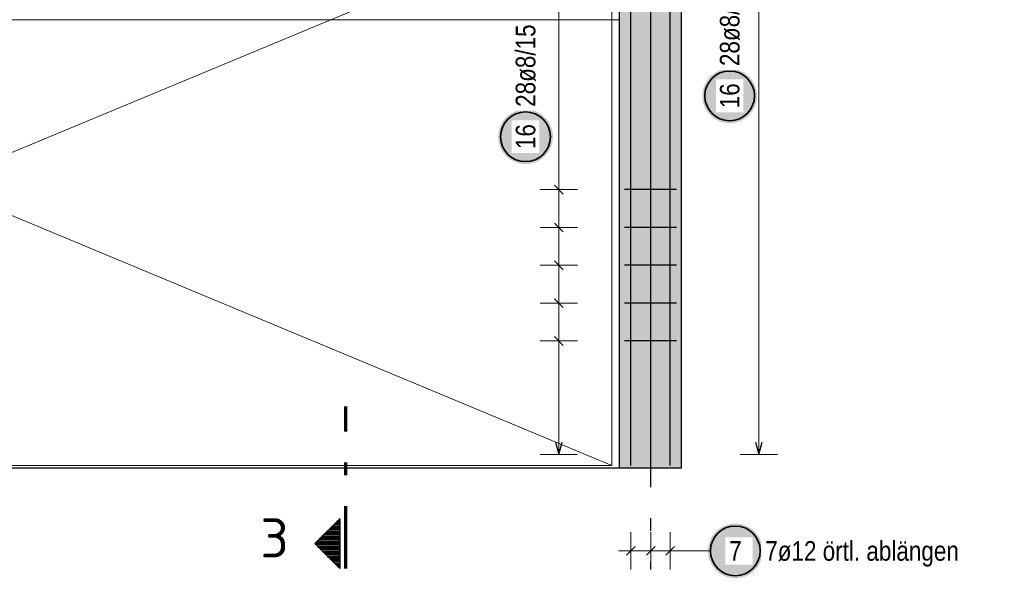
# Model space of a CAD drawing. Header units: millimetres. Extents: x -1.6 to 96.2, y -42.8 to 42.
# Tile 29 of 43: x 48.8 to 56.7, y 29 to 33.5. Entities that reach past the tile are written whole.
import ezdxf
from ezdxf.enums import TextEntityAlignment as Align

# ---------------------------------------------------------------- set-up
doc = ezdxf.new("R2010")
doc.units = ezdxf.units.MM
doc.linetypes.add('DASHDOTX2', pattern=[2, 1, -0.5, 0, -0.5])
for name, color, linetype, lineweight in [('Achsen', 7, 'Continuous', 20), ('Bewehrung', 7, 'Continuous', 20), ('Schraffuren', 7, 'Continuous', 20)]:
    doc.layers.add(name, color=color, linetype=linetype, lineweight=lineweight)
doc.styles.add('Arial Narrow', font='ARIALN.TTF')
doc.styles.add('isocp', font='isocp', dxfattribs={"width": 1.1})

msp = doc.modelspace()

# ---------------------------------------------------------------- hatches: boundary and pattern name
at = {"lineweight": 50}
h = msp.add_hatch(dxfattribs=at)
h.set_pattern_fill('Mau', color=4, scale=0.01, style=0, pattern_type=2)
h.set_pattern_definition([(0, (0, 0), (0, 0.02), [])])
h.paths.add_polyline_path([(51.345223, 29.462476), (51.145223, 29.262476), (51.345223, 29.062476)])
at = {"layer": 'Bewehrung', "lineweight": 25, "true_color": 0xffffff}
msp.add_hatch(color=7, dxfattribs=at).paths.add_polyline_path([(54.696106, 32.857871), (54.695972, 32.865549), (54.69557, 32.873217), (54.694901, 32.880867), (54.693965, 32.888489), (54.692764, 32.896073), (54.691299, 32.903611), (54.689571, 32.911093), (54.687584, 32.918511), (54.685339, 32.925854), (54.682839, 32.933115), (54.680087, 32.940284), (54.677086, 32.947353), (54.673841, 32.954312), (54.670355, 32.961154), (54.666632, 32.967871), (54.662677, 32.974453), (54.658495, 32.980893), (54.65409, 32.987183), (54.649469, 32.993316), (54.644636, 32.999284), (54.639598, 33.005079), (54.634361, 33.010695), (54.628931, 33.016125), (54.623315, 33.021362), (54.61752, 33.0264), (54.611552, 33.031233), (54.605419, 33.035854), (54.599129, 33.040259), (54.592688, 33.044441), (54.586106, 33.048396), (54.57939, 33.052119), (54.572548, 33.055605), (54.565588, 33.058851), (54.55852, 33.061851), (54.551351, 33.064603), (54.54409, 33.067103), (54.536746, 33.069348), (54.529329, 33.071336), (54.521847, 33.073063), (54.514309, 33.074528), (54.506724, 33.07573), (54.499103, 33.076665), (54.491453, 33.077335), (54.483784, 33.077737), (54.476106, 33.077871), (54.468428, 33.077737), (54.46076, 33.077335), (54.45311, 33.076665), (54.445488, 33.07573), (54.437904, 33.074528), (54.430366, 33.073063), (54.422883, 33.071336), (54.415466, 33.069348), (54.408123, 33.067103), (54.400862, 33.064603), (54.393693, 33.061851), (54.386624, 33.058851), (54.379665, 33.055605), (54.372822, 33.052119), (54.366106, 33.048396), (54.359524, 33.044441), (54.353084, 33.040259), (54.346793, 33.035854), (54.340661, 33.031233), (54.334693, 33.0264), (54.328898, 33.021362), (54.323281, 33.016125), (54.317851, 33.010695), (54.312614, 33.005079), (54.307576, 32.999284), (54.302744, 32.993316), (54.298123, 32.987183), (54.293718, 32.980893), (54.289536, 32.974453), (54.285581, 32.967871), (54.281858, 32.961154), (54.278372, 32.954312), (54.275126, 32.947353), (54.272126, 32.940284), (54.269374, 32.933115), (54.266874, 32.925854), (54.264629, 32.918511), (54.262641, 32.911093), (54.260914, 32.903611), (54.259449, 32.896073), (54.258247, 32.888489), (54.257311, 32.880867), (54.256642, 32.873217), (54.25624, 32.865549), (54.256106, 32.857871), (54.25624, 32.850193), (54.256642, 32.842524), (54.257311, 32.834874), (54.258247, 32.827253), (54.259449, 32.819668), (54.260914, 32.81213), (54.262641, 32.804648), (54.264629, 32.79723), (54.266874, 32.789887), (54.269374, 32.782626), (54.272126, 32.775457), (54.275126, 32.768389), (54.278372, 32.761429), (54.281858, 32.754587), (54.285581, 32.747871), (54.289536, 32.741288), (54.293718, 32.734848), (54.298123, 32.728558), (54.302744, 32.722425), (54.307576, 32.716457), (54.312614, 32.710662), (54.317851, 32.705046), (54.323281, 32.699616), (54.328898, 32.694379), (54.334693, 32.689341), (54.340661, 32.684508), (54.346793, 32.679887), (54.353084, 32.675482), (54.359524, 32.6713), (54.366106, 32.667345), (54.372822, 32.663622), (54.379665, 32.660136), (54.386624, 32.656891), (54.393693, 32.65389), (54.400862, 32.651138), (54.408123, 32.648638), (54.415466, 32.646393), (54.422883, 32.644406), (54.430366, 32.642678), (54.437904, 32.641213), (54.445488, 32.640012), (54.45311, 32.639076), (54.46076, 32.638407), (54.468428, 32.638005), (54.476106, 32.637871), (54.483784, 32.638005), (54.491453, 32.638407), (54.499103, 32.639076), (54.506724, 32.640012), (54.514309, 32.641213), (54.521847, 32.642678), (54.529329, 32.644406), (54.536746, 32.646393), (54.54409, 32.648638), (54.551351, 32.651138), (54.55852, 32.65389), (54.565588, 32.656891), (54.572548, 32.660136), (54.57939, 32.663622), (54.586106, 32.667345), (54.592688, 32.6713), (54.599129, 32.675482), (54.605419, 32.679887), (54.611552, 32.684508), (54.61752, 32.689341), (54.623315, 32.694379), (54.628931, 32.699616), (54.634361, 32.705046), (54.639598, 32.710662), (54.644636, 32.716457), (54.649469, 32.722425), (54.65409, 32.728558), (54.658495, 32.734848), (54.662677, 32.741288), (54.666632, 32.747871), (54.670355, 32.754587), (54.673841, 32.761429), (54.677086, 32.768389), (54.680087, 32.775457), (54.682839, 32.782626), (54.685339, 32.789887), (54.687584, 32.79723), (54.689571, 32.804648), (54.691299, 32.81213), (54.692764, 32.819668), (54.693965, 32.827253), (54.694901, 32.834874), (54.69557, 32.842524)])
at = {"layer": 'Schraffuren', "lineweight": 50, "true_color": 0xd7ffd7}
msp.add_hatch(color=254, dxfattribs=at).paths.add_polyline_path([(54.09051, 29.870244), (54.09051, 38.230256), (53.59051, 38.230256), (53.59051, 29.870244)])
at = {"layer": 'Schraffuren', "lineweight": 25, "true_color": 0xffffff}
for points in [[(53.05719, 32.530087), (53.057056, 32.537765), (53.056654, 32.545434), (53.055985, 32.553084), (53.055049, 32.560705), (53.053848, 32.56829), (53.052383, 32.575828), (53.050655, 32.58331), (53.048668, 32.590728), (53.046423, 32.598071), (53.043923, 32.605332), (53.041171, 32.612501), (53.03817, 32.619569), (53.034925, 32.626529), (53.031439, 32.633371), (53.027716, 32.640087), (53.023761, 32.64667), (53.019578, 32.65311), (53.015174, 32.6594), (53.010553, 32.665533), (53.00572, 32.671501), (53.000682, 32.677296), (52.995445, 32.682912), (52.990015, 32.688342), (52.984399, 32.693579), (52.978603, 32.698617), (52.972636, 32.70345), (52.966503, 32.708071), (52.960213, 32.712476), (52.953772, 32.716658), (52.94719, 32.720613), (52.940474, 32.724336), (52.933632, 32.727822), (52.926672, 32.731067), (52.919604, 32.734068), (52.912435, 32.73682), (52.905174, 32.73932), (52.89783, 32.741565), (52.890413, 32.743552), (52.882931, 32.74528), (52.875393, 32.746745), (52.867808, 32.747946), (52.860186, 32.748882), (52.852537, 32.749552), (52.844868, 32.749953), (52.83719, 32.750087), (52.829512, 32.749953), (52.821844, 32.749552), (52.814194, 32.748882), (52.806572, 32.747946), (52.798988, 32.746745), (52.79145, 32.74528), (52.783967, 32.743552), (52.77655, 32.741565), (52.769206, 32.73932), (52.761946, 32.73682), (52.754777, 32.734068), (52.747708, 32.731067), (52.740749, 32.727822), (52.733906, 32.724336), (52.72719, 32.720613), (52.720608, 32.716658), (52.714168, 32.712476), (52.707877, 32.708071), (52.701745, 32.70345), (52.695777, 32.698617), (52.689981, 32.693579), (52.684365, 32.688342), (52.678935, 32.682912), (52.673698, 32.677296), (52.66866, 32.671501), (52.663828, 32.665533), (52.659206, 32.6594), (52.654802, 32.65311), (52.65062, 32.64667), (52.646665, 32.640087), (52.642942, 32.633371), (52.639456, 32.626529), (52.63621, 32.619569), (52.63321, 32.612501), (52.630458, 32.605332), (52.627958, 32.598071), (52.625713, 32.590728), (52.623725, 32.58331), (52.621998, 32.575828), (52.620532, 32.56829), (52.619331, 32.560705), (52.618395, 32.553084), (52.617726, 32.545434), (52.617324, 32.537765), (52.61719, 32.530087), (52.617324, 32.52241), (52.617726, 32.514741), (52.618395, 32.507091), (52.619331, 32.499469), (52.620532, 32.491885), (52.621998, 32.484347), (52.623725, 32.476865), (52.625713, 32.469447), (52.627958, 32.462104), (52.630458, 32.454843), (52.63321, 32.447674), (52.63621, 32.440605), (52.639456, 32.433646), (52.642942, 32.426804), (52.646665, 32.420087), (52.65062, 32.413505), (52.654802, 32.407065), (52.659206, 32.400775), (52.663828, 32.394642), (52.66866, 32.388674), (52.673698, 32.382879), (52.678935, 32.377263), (52.684365, 32.371833), (52.689981, 32.366596), (52.695777, 32.361558), (52.701745, 32.356725), (52.707877, 32.352104), (52.714168, 32.347699), (52.720608, 32.343517), (52.72719, 32.339562), (52.733906, 32.335839), (52.740749, 32.332353), (52.747708, 32.329107), (52.754777, 32.326107), (52.761946, 32.323355), (52.769206, 32.320855), (52.77655, 32.31861), (52.783967, 32.316622), (52.79145, 32.314895), (52.798988, 32.31343), (52.806572, 32.312228), (52.814194, 32.311293), (52.821844, 32.310623), (52.829512, 32.310221), (52.83719, 32.310087), (52.844868, 32.310221), (52.852537, 32.310623), (52.860186, 32.311293), (52.867808, 32.312228), (52.875393, 32.31343), (52.882931, 32.314895), (52.890413, 32.316622), (52.89783, 32.31861), (52.905174, 32.320855), (52.912435, 32.323355), (52.919604, 32.326107), (52.926672, 32.329107), (52.933632, 32.332353), (52.940474, 32.335839), (52.94719, 32.339562), (52.953772, 32.343517), (52.960213, 32.347699), (52.966503, 32.352104), (52.972636, 32.356725), (52.978603, 32.361558), (52.984399, 32.366596), (52.990015, 32.371833), (52.995445, 32.377263), (53.000682, 32.382879), (53.00572, 32.388674), (53.010553, 32.394642), (53.015174, 32.400775), (53.019578, 32.407065), (53.023761, 32.413505), (53.027716, 32.420087), (53.031439, 32.426804), (53.034925, 32.433646), (53.03817, 32.440605), (53.041171, 32.447674), (53.043923, 32.454843), (53.046423, 32.462104), (53.048668, 32.469447), (53.050655, 32.476865), (53.052383, 32.484347), (53.053848, 32.491885), (53.055049, 32.499469), (53.055985, 32.507091), (53.056654, 32.514741)], [(54.741616, 29.203522), (54.741482, 29.2112), (54.74108, 29.218868), (54.740411, 29.226518), (54.739475, 29.23414), (54.738274, 29.241725), (54.736808, 29.249263), (54.735081, 29.256745), (54.733094, 29.264162), (54.730848, 29.271506), (54.728348, 29.278766), (54.725596, 29.285935), (54.722596, 29.293004), (54.719351, 29.299964), (54.715864, 29.306806), (54.712142, 29.313522), (54.708187, 29.320104), (54.704004, 29.326544), (54.6996, 29.332835), (54.694978, 29.338968), (54.690146, 29.344935), (54.685108, 29.350731), (54.679871, 29.356347), (54.674441, 29.361777), (54.668825, 29.367014), (54.663029, 29.372052), (54.657062, 29.376884), (54.650929, 29.381506), (54.644638, 29.38591), (54.638198, 29.390093), (54.631616, 29.394048), (54.6249, 29.39777), (54.618058, 29.401257), (54.611098, 29.404502), (54.604029, 29.407502), (54.59686, 29.410254), (54.5896, 29.412754), (54.582256, 29.415), (54.574839, 29.416987), (54.567357, 29.418714), (54.559819, 29.42018), (54.552234, 29.421381), (54.544612, 29.422317), (54.536962, 29.422986), (54.529294, 29.423388), (54.521616, 29.423522), (54.513938, 29.423388), (54.50627, 29.422986), (54.49862, 29.422317), (54.490998, 29.421381), (54.483413, 29.42018), (54.475875, 29.418714), (54.468393, 29.416987), (54.460976, 29.415), (54.453632, 29.412754), (54.446372, 29.410254), (54.439203, 29.407502), (54.432134, 29.404502), (54.425174, 29.401257), (54.418332, 29.39777), (54.411616, 29.394048), (54.405034, 29.390093), (54.398594, 29.38591), (54.392303, 29.381506), (54.38617, 29.376884), (54.380203, 29.372052), (54.374407, 29.367014), (54.368791, 29.361777), (54.363361, 29.356347), (54.358124, 29.350731), (54.353086, 29.344935), (54.348254, 29.338968), (54.343632, 29.332835), (54.339228, 29.326544), (54.335045, 29.320104), (54.33109, 29.313522), (54.327368, 29.306806), (54.323881, 29.299964), (54.320636, 29.293004), (54.317636, 29.285935), (54.314884, 29.278766), (54.312384, 29.271506), (54.310138, 29.264162), (54.308151, 29.256745), (54.306424, 29.249263), (54.304958, 29.241725), (54.303757, 29.23414), (54.302821, 29.226518), (54.302152, 29.218868), (54.30175, 29.2112), (54.301616, 29.203522), (54.30175, 29.195844), (54.302152, 29.188176), (54.302821, 29.180526), (54.303757, 29.172904), (54.304958, 29.165319), (54.306424, 29.157781), (54.308151, 29.150299), (54.310138, 29.142882), (54.312384, 29.135538), (54.314884, 29.128278), (54.317636, 29.121109), (54.320636, 29.11404), (54.323881, 29.10708), (54.327368, 29.100238), (54.33109, 29.093522), (54.335045, 29.08694), (54.339228, 29.0805), (54.343632, 29.074209), (54.348254, 29.068076), (54.353086, 29.062109), (54.358124, 29.056313), (54.363361, 29.050697), (54.368791, 29.045267), (54.374407, 29.04003), (54.380203, 29.034992), (54.38617, 29.03016), (54.392303, 29.025538), (54.398594, 29.021134), (54.405034, 29.016951), (54.411616, 29.012996), (54.418332, 29.009274), (54.425174, 29.005787), (54.432134, 29.002542), (54.439203, 28.999542), (54.446372, 28.99679), (54.453632, 28.99429), (54.460976, 28.992044), (54.468393, 28.990057), (54.475875, 28.98833), (54.483413, 28.986864), (54.490998, 28.985663), (54.49862, 28.984727), (54.50627, 28.984058), (54.513938, 28.983656), (54.521616, 28.983522), (54.529294, 28.983656), (54.536962, 28.984058), (54.544612, 28.984727), (54.552234, 28.985663), (54.559819, 28.986864), (54.567357, 28.98833), (54.574839, 28.990057), (54.582256, 28.992044), (54.5896, 28.99429), (54.59686, 28.99679), (54.604029, 28.999542), (54.611098, 29.002542), (54.618058, 29.005787), (54.6249, 29.009274), (54.631616, 29.012996), (54.638198, 29.016951), (54.644638, 29.021134), (54.650929, 29.025538), (54.657062, 29.03016), (54.663029, 29.034992), (54.668825, 29.04003), (54.674441, 29.045267), (54.679871, 29.050697), (54.685108, 29.056313), (54.690146, 29.062109), (54.694978, 29.068076), (54.6996, 29.074209), (54.704004, 29.0805), (54.708187, 29.08694), (54.712142, 29.093522), (54.715864, 29.100238), (54.719351, 29.10708), (54.722596, 29.11404), (54.725596, 29.121109), (54.728348, 29.128278), (54.730848, 29.135538), (54.733094, 29.142882), (54.735081, 29.150299), (54.736808, 29.157781), (54.738274, 29.165319), (54.739475, 29.172904), (54.740411, 29.180526), (54.74108, 29.188176)]]:
    msp.add_hatch(color=7, dxfattribs=at).paths.add_polyline_path(points)

# ---------------------------------------------------------------- linework, layer by layer
at = {"color": 3, "linetype": 'Continuous', "lineweight": 25}
for p, q in [((54.09051, 29.870244), (54.09051, 38.230256)), ((53.59051, 29.870244), (53.59051, 38.130256)), ((53.59051, 29.870244), (54.09051, 29.870244))]:
    msp.add_line(p, q, dxfattribs=at)
at = {"color": 1, "linetype": 'DASHDOTX2', "lineweight": 70, "ltscale": 0.5}
msp.add_line((51.395223, 29.062476), (51.395223, 30.362476), dxfattribs=at)
at = {"color": 2, "linetype": 'Continuous', "lineweight": 35}
for p, q in [((51.145223, 29.262476), (51.345223, 29.462476)), ((51.345223, 29.062476), (51.345223, 29.462476)), ((51.345223, 29.062476), (51.145223, 29.262476))]:
    msp.add_line(p, q, dxfattribs=at)
at = {"layer": 'Achsen', "color": 3, "linetype": 'DASHDOTX2', "lineweight": 25, "ltscale": 0.5}
msp.add_line((53.841328, 40.115513), (53.841328, 29.059057), dxfattribs=at)
at = {"layer": 'Achsen', "color": 9, "linetype": 'Continuous', "lineweight": 0}
msp.add_line((44.24051, 33.470244), (53.59051, 33.470244), dxfattribs=at)
at = {"layer": 'Achsen', "color": 3, "linetype": 'Continuous', "lineweight": 25}
for p, q in [((19.20051, 29.870244), (50.99051, 29.870244)), ((50.99051, 29.870244), (53.59051, 29.870244))]:
    msp.add_line(p, q, dxfattribs=at)
at = {"layer": 'Bewehrung', "color": 5, "linetype": 'Continuous', "lineweight": 18, "ltscale": 0.5}
for p, q in [((54.710246, 37.982256), (54.710246, 29.978249)), ((54.560246, 29.978249), (54.860246, 29.978249))]:
    msp.add_line(p, q, dxfattribs=at)
at = {"layer": 'Bewehrung', "color": 9, "linetype": 'Continuous', "lineweight": 0, "ltscale": 0.5}
for p, q in [((53.53051, 34.410245), (42.68051, 29.890245)), ((53.53051, 29.890245), (53.53051, 34.410245)), ((42.68051, 29.890245), (53.53051, 29.890245))]:
    msp.add_line(p, q, dxfattribs=at)
at = {"layer": 'Bewehrung', "color": 7, "linetype": 'Continuous', "lineweight": 18, "ltscale": 0.5}
for p, q in [((53.530511, 29.890247), (42.680511, 34.410247)), ((53.530511, 29.890247), (53.530511, 34.410247)), ((42.680511, 29.890247), (53.530511, 29.890247))]:
    msp.add_line(p, q, dxfattribs=at)
at = {"layer": 'Bewehrung', "color": 3, "linetype": 'Continuous', "lineweight": 25, "ltscale": 0.5}
for p, q in [((54.683452, 30.078249), (54.710246, 29.978249)), ((54.710246, 29.978249), (54.737041, 30.078249))]:
    msp.add_line(p, q, dxfattribs=at)
at = {"layer": 'Bewehrung', "color": 2, "linetype": 'Continuous', "lineweight": 35, "ltscale": 0.5}
msp.add_circle((54.476106, 32.857871), 0.2, dxfattribs=at)
at = {"layer": 'Schraffuren', "color": 3, "linetype": 'Continuous', "lineweight": 25, "ltscale": 0.5}
for p, q in [((53.68251, 29.890244), (53.68251, 38.590244)), ((53.84251, 29.890244), (53.84251, 38.590244)), ((53.998509, 29.890244), (53.998509, 38.590244)), ((53.068346, 32.140564), (53.139057, 32.069853)), ((54.05051, 32.105209), (53.63051, 32.105209)), ((53.068346, 31.836712), (53.139057, 31.766001)), ((54.05051, 31.801357), (53.63051, 31.801357)), ((53.068346, 31.53286), (53.139057, 31.462149)), ((54.05051, 31.497504), (53.63051, 31.497504)), ((53.068346, 31.229008), (53.139057, 31.158297)), ((54.05051, 31.193652), (53.63051, 31.193652)), ((53.068346, 30.925156), (53.139057, 30.854445)), ((54.05051, 30.8898), (53.63051, 30.8898)), ((53.076907, 30.078244), (53.103701, 29.978244)), ((53.103701, 29.978244), (53.130496, 30.078244)), ((53.717865, 29.238877), (53.647154, 29.168167)), ((53.877865, 29.238877), (53.807154, 29.168167)), ((54.033865, 29.238877), (53.963154, 29.168167))]:
    msp.add_line(p, q, dxfattribs=at)
at = {"layer": 'Schraffuren', "color": 5, "linetype": 'Continuous', "lineweight": 18, "ltscale": 0.5}
for p, q in [((53.103701, 29.978244), (53.103701, 38.182251)), ((52.953701, 32.105209), (53.253701, 32.105209)), ((52.953701, 31.801357), (53.253701, 31.801357)), ((52.953701, 31.497504), (53.253701, 31.497504)), ((52.953701, 31.193652), (53.253701, 31.193652)), ((52.953701, 30.8898), (53.253701, 30.8898)), ((52.953701, 29.978244), (53.253701, 29.978244)), ((53.68251, 29.353522), (53.68251, 29.053522)), ((53.84251, 29.353522), (53.84251, 29.053522)), ((53.998509, 29.353522), (53.998509, 29.053522)), ((53.58251, 29.203522), (54.098509, 29.203522)), ((54.321616, 29.203522), (54.098509, 29.203522))]:
    msp.add_line(p, q, dxfattribs=at)
at = {"layer": 'Schraffuren', "color": 2, "linetype": 'Continuous', "lineweight": 35, "ltscale": 0.5}
for centre in [(52.83719, 32.530087), (54.521616, 29.203522)]:
    msp.add_circle(centre, 0.2, dxfattribs=at)

# ---------------------------------------------------------------- texts
at = {"color": 2, "lineweight": 35, "style": 'isocp', "width": 1.15}
msp.add_text('3', height=0.315, dxfattribs=at).set_placement((50.821983, 29.150504), align=Align.CENTER)

# ---------------------------------------------------------------- next in the draw order: texts
at = {"layer": 'Bewehrung', "color": 2, "lineweight": 35, "char_height": 0.1575, "attachment_point": 1, "rotation": 90, "line_spacing_factor": 0.9, "style": 'Arial Narrow', "bg_fill": 3, "box_fill_scale": 1.2, "bg_fill_color": 256, "bg_fill_true_color": 13158600, "bg_fill_transparency": 0}
for s, insert in [('28ø8/15', (54.397356, 33.097871)), ('16', (54.397356, 32.758646))]:
    msp.add_mtext(s, dxfattribs=dict(at, insert=insert))
at = {"layer": 'Schraffuren', "color": 2, "lineweight": 35, "char_height": 0.1575, "attachment_point": 1, "rotation": 90, "line_spacing_factor": 0.9, "style": 'Arial Narrow', "bg_fill": 3, "box_fill_scale": 1.2, "bg_fill_color": 256, "bg_fill_true_color": 13158600, "bg_fill_transparency": 0}
for s, insert in [('28ø8/15', (52.75844, 32.770087)), ('16', (52.75844, 32.430862))]:
    msp.add_mtext(s, dxfattribs=dict(at, insert=insert))
at = {"layer": 'Schraffuren', "color": 2, "lineweight": 35, "char_height": 0.1575, "attachment_point": 1, "line_spacing_factor": 0.9, "style": 'Arial Narrow', "bg_fill": 3, "box_fill_scale": 1.2, "bg_fill_color": 256, "bg_fill_true_color": 13158600, "bg_fill_transparency": 0}
for s, insert in [('7', (54.472003, 29.282272)), ('7ø12 örtl. ablängen', (54.761616, 29.282272))]:
    msp.add_mtext(s, dxfattribs=dict(at, insert=insert))

doc.saveas('drawing.dxf')
